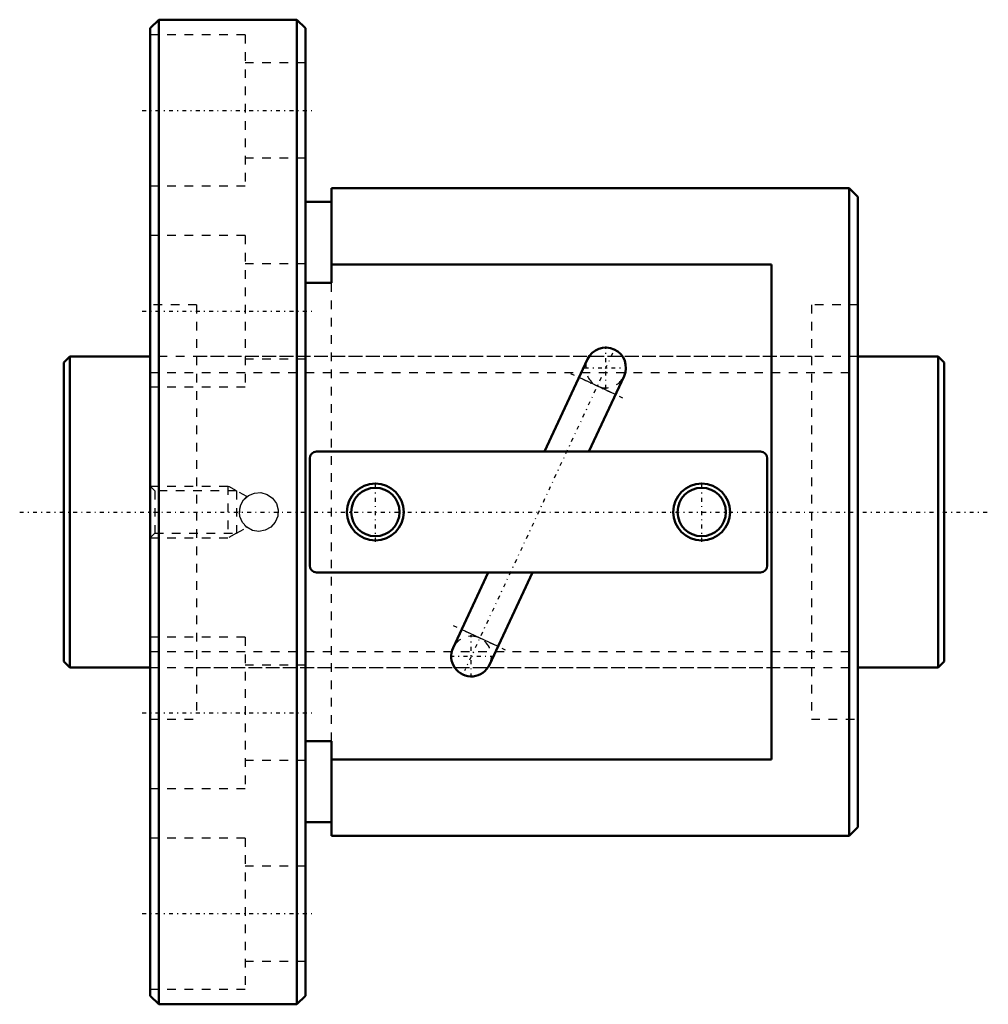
# Model space of a CAD drawing. Header units: millimetres. Extents: x -5 to 107, y -57 to 57.
import ezdxf

# ---------------------------------------------------------------- set-up
doc = ezdxf.new("R2010")
doc.units = ezdxf.units.MM
doc.linetypes.add('Center', pattern=[1.5, 0.45, -0.5, 0.05, -0.5])
doc.linetypes.add('Dashed', pattern=[2, 1, -1])
for name, color, linetype, lineweight in [('2d ConnectionPoints', 7, 'Continuous', 50), ('AM_0', 7, 'Continuous', 50), ('AM_4', 3, 'Continuous', 25), ('AM_5', 3, 'Continuous', 25), ('AM_7', 7, 'Center', 25), ('AM_9', 6, 'Dashed', 25)]:
    doc.layers.add(name, color=color, linetype=linetype, lineweight=lineweight)

# ---------------------------------------------------------------- blocks, each defined once
blk = doc.blocks.new('1_BNF_3620_1_5RR_Nut_0_in_BNF3620V_1_5RRG1_102LC0_000_rev_0')
at = {"layer": 'AM_0'}
for p, q in [((11, 57), (10, 56)), ((27, 57), (11, 57)), ((11, 57), (11, -57)), ((28, 56), (27, 57)), ((27, 57), (27, -57)), ((10, 56), (10, -56)), ((28, 56), (28, -56)), ((31, 37.5), (31, 26.52)), ((91, 37.5), (31, 37.5)), ((92, 36.5), (91, 37.5)), ((91, 37.5), (91, -37.5)), ((92, 36.5), (92, -36.5)), ((31, 35.9), (28, 35.9)), ((82, 28.65), (31, 28.65)), ((82, -28.65), (82, 28.65)), ((31, 26.52), (28, 26.52)), ((60.68, 17.69), (55.69, 7)), ((60.84, 7), (64.9, 15.72)), ((80.7, 7), (29.3, 7)), ((28.5, 6.2), (28.5, -6.2)), ((81.5, -6.2), (81.5, 6.2)), ((29.3, -7), (80.7, -7)), ((49.16, -7), (45.1, -15.72)), ((49.32, -17.69), (54.31, -7)), ((28, -26.52), (31, -26.52)), ((31, -26.52), (31, -37.5)), ((31, -28.65), (82, -28.65)), ((28, -35.9), (31, -35.9)), ((31, -37.5), (91, -37.5)), ((91, -37.5), (92, -36.5)), ((10, -56), (11, -57)), ((27, -57), (28, -56)), ((11, -57), (27, -57))]:
    blk.add_line(p, q, dxfattribs=at)
for centre, radius in [((36.1, 0), 3.3), ((36.1, 0), 2.8), ((73.9, 0), 3.3), ((73.9, 0), 2.8)]:
    blk.add_circle(centre, radius, dxfattribs=at)
for centre, radius, start, end in [((62.79, 16.71), 2.33, 335, 155), ((29.3, 6.2), 0.8, 90, 180), ((80.7, 6.2), 0.8, 0, 90), ((29.3, -6.2), 0.8, 180, 270), ((80.7, -6.2), 0.8, 270, 360), ((47.21, -16.71), 2.33, 155, 335)]:
    blk.add_arc(centre, radius, start, end, dxfattribs=at)
at = {"layer": 'AM_4'}
for p, q in [((63.92, 13.61), (59.69, 15.58)), ((50.31, -15.58), (46.08, -13.61))]:
    blk.add_line(p, q, dxfattribs=at)
at = {"layer": 'AM_5', "linetype": 'Dashed'}
for p, q in [((10, 3), (19, 3)), ((20, 2.46), (19, 3)), ((19, 3), (19, -3)), ((10, -3), (19, -3)), ((20, -2.46), (19, -3))]:
    blk.add_line(p, q, dxfattribs=at)
at = {"layer": 'AM_7'}
for p, q in [((9.1, 46.5), (28.9, 46.5)), ((9.1, 23.25), (28.9, 23.25)), ((63.57, 18.38), (46.43, -18.38)), ((62.79, 14.26), (62.79, 19.16)), ((58.71, 16.03), (64.89, 13.15)), ((60.34, 16.71), (65.24, 16.71)), ((36.1, -3.46), (36.1, 3.46)), ((73.9, -3.46), (73.9, 3.46)), ((45.11, -13.15), (51.29, -16.03)), ((47.21, -19.16), (47.21, -14.26)), ((44.76, -16.71), (49.66, -16.71)), ((9.1, -23.25), (28.9, -23.25)), ((9.1, -46.5), (28.9, -46.5))]:
    blk.add_line(p, q, dxfattribs=at)
at = {"layer": 'AM_9'}
for p, q in [((21, 55.25), (10, 55.25)), ((21, 55.25), (21, 37.75)), ((28, 52), (21, 52)), ((21, 41), (28, 41)), ((10, 37.75), (21, 37.75)), ((21, 32), (10, 32)), ((21, 32), (21, 14.5)), ((28, 28.75), (21, 28.75)), ((31, -26.52), (31, 26.52)), ((15.4, 24), (10, 24)), ((15.4, 24), (15.4, -24)), ((92, 24), (86.6, 24)), ((86.6, 24), (86.6, -24)), ((86.6, 18), (15.4, 18)), ((21, 17.75), (28, 17.75)), ((10, 14.5), (21, 14.5)), ((10.54, 2.46), (10, 3)), ((20, 2.46), (10.54, 2.46)), ((10.54, 2.46), (10.54, -2.46)), ((21.22, 1.78), (20, 2.46)), ((20, 2.46), (20, -2.46)), ((20, -2.46), (21.21, -1.78)), ((10, -3), (10.54, -2.46)), ((10.54, -2.46), (20, -2.46)), ((21, -14.5), (10, -14.5)), ((21, -14.5), (21, -32)), ((15.4, -18), (86.6, -18)), ((28, -17.75), (21, -17.75)), ((10, -24), (15.4, -24)), ((86.6, -24), (92, -24)), ((21, -28.75), (28, -28.75)), ((10, -32), (21, -32)), ((21, -37.75), (10, -37.75)), ((21, -37.75), (21, -55.25)), ((28, -41), (21, -41)), ((21, -52), (28, -52)), ((10, -55.25), (21, -55.25))]:
    blk.add_line(p, q, dxfattribs=at)
for points in [[(20.35, 0), (20.48, 0.74), (20.84, 1.4), (21.4, 1.9), (22.1, 2.19), (22.85, 2.24), (23.57, 2.03), (24.19, 1.6), (24.63, 0.98), (24.84, 0.25), (24.79, -0.5), (24.51, -1.19), (24.01, -1.75), (23.35, -2.12), (22.6, -2.25), (21.86, -2.13), (21.21, -1.77), (20.7, -1.21), (20.41, -0.51), (20.35, 0)], [(21.22, 1.78), (21.15, 1.72), (21.09, 1.67)], [(21.09, -1.67), (21.21, -1.77), (21.22, -1.78)]]:
    blk.add_lwpolyline(points, dxfattribs=at)
for centre, radius, start, end in [((62.79, 16.71), 2.33, 155, 335), ((22.6, 0), 2.25, 132.1656, 140.9514), ((22.6, 0), 2.25, 161.5501, 182.7261), ((22.6, 0), 2.25, 222.011, 227.8344), ((47.21, -16.71), 2.33, 335, 155)]:
    blk.add_arc(centre, radius, start, end, dxfattribs=at)
blk = doc.blocks.new('2_BNF_3620_1_5RR000_Shaft_0_in_BNF3620V_1_5RRG1_102LC0_000_rev_0')
at = {"layer": 'AM_0'}
for p, q in [((0.7, 18), (0, 17.3)), ((0, 17.3), (0, -17.3)), ((10, 18), (0.7, 18)), ((0.7, 18), (0.7, -18)), ((101.3, 18), (92, 18)), ((102, 17.3), (101.3, 18)), ((101.3, 18), (101.3, -18)), ((102, 17.3), (102, -17.3)), ((0, -17.3), (0.7, -18)), ((0.7, -18), (10, -18)), ((92, -18), (101.3, -18)), ((101.3, -18), (102, -17.3))]:
    blk.add_line(p, q, dxfattribs=at)
at = {"layer": 'AM_5', "linetype": 'Dashed'}
for p, q in [((10, 16.1595), (92, 16.1595)), ((10, -16.1595), (92, -16.1595))]:
    blk.add_line(p, q, dxfattribs=at)
at = {"layer": 'AM_7'}
blk.add_line((-5.1, 0), (107.1, 0), dxfattribs=at)
at = {"layer": 'AM_9'}
for p, q in [((92, 18), (10, 18)), ((10, -18), (92, -18))]:
    blk.add_line(p, q, dxfattribs=at)

msp = doc.modelspace()

# ---------------------------------------------------------------- linework, layer by layer
at = {"layer": '2d ConnectionPoints'}
for p in [(0, 0), (10, 0)]:
    msp.add_point(p, dxfattribs=at)

# ---------------------------------------------------------------- block references
for name in ['1_BNF_3620_1_5RR_Nut_0_in_BNF3620V_1_5RRG1_102LC0_000_rev_0', '2_BNF_3620_1_5RR000_Shaft_0_in_BNF3620V_1_5RRG1_102LC0_000_rev_0']:
    msp.add_blockref(name, (0, 0))

doc.saveas('drawing.dxf')
